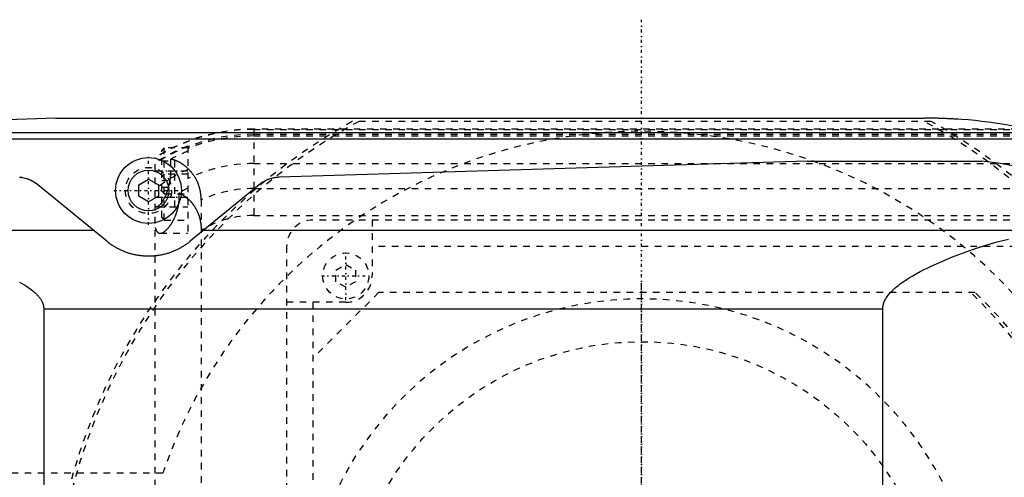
# Model space of a CAD drawing. Extents: x -906 to 156, y -125 to 125.
# Tile 10 of 12: x -545 to -395, y 24 to 94. Entities that reach past the tile are written whole.
import ezdxf

# ---------------------------------------------------------------- set-up
doc = ezdxf.new("R2010")
doc.units = 0
doc.linetypes.add('CENTER', pattern=[1.5, 0.45, -0.5, 0.05, -0.5])
doc.linetypes.add('DASHED', pattern=[2, 1, -1])
for name, color, linetype in [('AM_0', 7, 'CONTINUOUS'), ('AM_3', 7, 'DASHED'), ('AM_7', 7, 'CENTER')]:
    doc.layers.add(name, color=color, linetype=linetype)

msp = doc.modelspace()

# ---------------------------------------------------------------- linework, layer by layer
at = {"layer": 'AM_0', "color": 7, "linetype": 'CONTINUOUS'}
for p, q in [((-539.11, 79), (-604.88, 76.83)), ((-539.11, 79), (-407, 79)), ((-604.88, 76.83), (-388.61, 76.83)), ((-625.92, 75.83), (-384.85, 75.83)), ((-424.82, 72.48), (-505.15, 70)), ((-424.82, 72.48), (-398.33, 72.48)), ((-526.5, 68.87), (-525, 69.73)), ((-525, 69.73), (-523.5, 68.87)), ((-531.34, 60.27), (-541.83, 68.87)), ((-526.5, 67.13), (-526.5, 68.87)), ((-523.5, 68.87), (-523.5, 67.13)), ((-508.17, 68.87), (-518.66, 60.27)), ((-525, 66.27), (-526.5, 67.13)), ((-523.5, 67.13), (-525, 66.27)), ((-592.03, 61.98), (-533.43, 61.98)), ((-516.57, 61.98), (-385.05, 61.98)), ((-540.94, 50), (-413.33, 50)), ((-540.94, 50), (-540.94, -50)), ((-413.33, -50), (-413.33, 50))]:
    msp.add_line(p, q, dxfattribs=at)
for points in [[(-391.63, 77.49, 0), (-395.19, 78.11, 0), (-396.21, 78.26, 0), (-397.23, 78.39, 0), (-397.74, 78.46, 0), (-398.25, 78.51, 0), (-399.28, 78.62, 0), (-400.31, 78.72, 0), (-401.33, 78.8, 0), (-401.93, 78.84, 0), (-402.11, 78.85, 0), (-402.28, 78.86, 0), (-402.36, 78.86, 0), (-402.45, 78.87, 0), (-402.62, 78.88, 0), (-402.79, 78.89, 0), (-402.96, 78.9, 0), (-403.13, 78.91, 0), (-403.31, 78.91, 0), (-403.39, 78.92, 0), (-403.48, 78.92, 0), (-403.65, 78.93, 0), (-403.82, 78.94, 0), (-403.91, 78.94, 0), (-403.99, 78.94, 0), (-404.16, 78.95, 0), (-404.34, 78.96, 0), (-404.42, 78.96, 0), (-404.51, 78.96, 0), (-404.68, 78.97, 0), (-404.85, 78.97, 0), (-405.02, 78.98, 0), (-405.2, 78.98, 0), (-405.37, 78.98, 0), (-405.45, 78.98, 0), (-405.54, 78.99, 0), (-405.71, 78.99, 0), (-405.88, 78.99, 0), (-406.05, 78.99, 0), (-406.16, 79, 0), (-406.18, 79, 0), (-406.21, 79, 0), (-406.23, 79, 0), (-406.24, 79, 0), (-406.27, 79, 0), (-406.3, 79, 0), (-406.33, 79, 0), (-406.36, 79, 0), (-406.38, 79, 0), (-406.4, 79, 0), (-406.41, 79, 0), (-406.44, 79, 0), (-406.47, 79, 0), (-406.48, 79, 0), (-406.5, 79, 0), (-406.53, 79, 0), (-406.56, 79, 0), (-406.57, 79, 0), (-406.58, 79, 0), (-406.61, 79, 0), (-406.64, 79, 0), (-406.67, 79, 0), (-406.7, 79, 0), (-406.73, 79, 0), (-406.74, 79, 0), (-406.76, 79, 0), (-406.79, 79, 0), (-406.81, 79, 0), (-406.84, 79, 0), (-406.87, 79, 0), (-406.9, 79, 0), (-406.91, 79, 0), (-406.93, 79, 0), (-406.96, 79, 0), (-406.99, 79, 0), (-407, 79, 0)], [(-369.53, 62.65, 0), (-374, 65.12, 0), (-383.41, 69.08, 0), (-389.13, 70.78, 0), (-390.78, 71.18, 0), (-392.45, 71.53, 0), (-393.28, 71.7, 0), (-394.12, 71.85, 0), (-395.8, 72.14, 0), (-397.49, 72.38, 0), (-398.33, 72.48, 0)], [(-541.83, 68.87, 0), (-542.32, 69.22, 0), (-542.95, 69.56, 0), (-543.13, 69.64, 0), (-543.32, 69.71, 0), (-543.42, 69.74, 0), (-543.52, 69.77, 0), (-543.71, 69.83, 0), (-543.91, 69.88, 0), (-544.11, 69.92, 0), (-544.22, 69.94, 0), (-544.26, 69.94, 0), (-544.29, 69.95, 0), (-544.31, 69.95, 0), (-544.32, 69.95, 0), (-544.36, 69.96, 0), (-544.39, 69.96, 0), (-544.42, 69.97, 0), (-544.46, 69.97, 0), (-544.49, 69.97, 0), (-544.51, 69.98, 0), (-544.52, 69.98, 0), (-544.56, 69.98, 0), (-544.59, 69.98, 0), (-544.61, 69.98, 0)], [(-505.15, 70, 0), (-505.16, 70, 0), (-505.16, 70, 0), (-505.17, 70, 0), (-505.17, 70, 0), (-505.17, 70, 0), (-505.18, 70, 0), (-505.18, 70, 0), (-505.19, 70, 0), (-505.19, 70, 0), (-505.2, 70, 0), (-505.2, 70, 0), (-505.2, 70, 0), (-505.21, 70, 0), (-505.21, 70, 0), (-505.23, 69.99, 0), (-505.25, 69.99, 0), (-505.26, 69.99, 0), (-505.29, 69.99, 0), (-505.32, 69.99, 0), (-505.35, 69.99, 0), (-505.38, 69.99, 0), (-505.41, 69.98, 0), (-505.43, 69.98, 0), (-505.44, 69.98, 0), (-505.47, 69.98, 0), (-505.5, 69.97, 0), (-505.53, 69.97, 0), (-505.56, 69.97, 0), (-505.59, 69.96, 0), (-505.61, 69.96, 0), (-505.62, 69.96, 0), (-505.65, 69.96, 0), (-505.68, 69.95, 0), (-505.7, 69.95, 0), (-505.71, 69.95, 0), (-505.74, 69.94, 0), (-505.77, 69.94, 0), (-505.79, 69.94, 0), (-505.8, 69.93, 0), (-505.83, 69.93, 0), (-505.86, 69.92, 0), (-505.97, 69.91, 0), (-506.15, 69.87, 0), (-506.32, 69.82, 0), (-506.5, 69.77, 0), (-506.67, 69.71, 0), (-506.76, 69.68, 0), (-506.84, 69.65, 0), (-507.01, 69.58, 0), (-507.17, 69.5, 0), (-507.73, 69.19, 0), (-508.17, 68.87, 0)], [(-518.66, 60.27, 0), (-518.7, 60.24, 0), (-518.77, 60.18, 0), (-518.85, 60.12, 0), (-518.89, 60.09, 0), (-518.93, 60.06, 0), (-519.01, 59.99, 0), (-519.09, 59.93, 0), (-519.18, 59.87, 0), (-519.27, 59.8, 0), (-519.37, 59.74, 0), (-519.41, 59.71, 0), (-519.46, 59.67, 0), (-519.56, 59.61, 0), (-519.66, 59.55, 0), (-519.76, 59.48, 0), (-519.86, 59.42, 0), (-519.97, 59.36, 0), (-520.02, 59.33, 0), (-520.07, 59.3, 0), (-520.18, 59.24, 0), (-520.29, 59.18, 0), (-520.34, 59.15, 0), (-520.4, 59.12, 0), (-520.51, 59.07, 0), (-520.61, 59.01, 0), (-520.67, 58.99, 0), (-520.72, 58.96, 0), (-520.83, 58.91, 0), (-520.95, 58.86, 0), (-521.06, 58.81, 0), (-521.18, 58.76, 0), (-521.3, 58.71, 0), (-521.36, 58.69, 0), (-521.42, 58.66, 0), (-521.54, 58.62, 0), (-521.67, 58.57, 0), (-521.79, 58.53, 0), (-521.92, 58.49, 0), (-522.05, 58.44, 0), (-522.12, 58.42, 0), (-522.19, 58.4, 0), (-522.32, 58.37, 0), (-522.45, 58.33, 0), (-522.59, 58.3, 0), (-522.72, 58.26, 0), (-522.86, 58.23, 0), (-522.93, 58.22, 0), (-523, 58.2, 0), (-523.14, 58.18, 0), (-523.28, 58.15, 0), (-523.41, 58.13, 0), (-523.55, 58.11, 0), (-523.69, 58.09, 0), (-523.76, 58.08, 0), (-523.83, 58.07, 0), (-523.97, 58.05, 0), (-524.11, 58.04, 0), (-524.25, 58.03, 0), (-524.39, 58.02, 0), (-524.53, 58.01, 0), (-524.59, 58.01, 0), (-524.66, 58.01, 0), (-524.8, 58, 0), (-524.93, 58, 0), (-525, 58, 0), (-525.07, 58, 0), (-525.2, 58, 0), (-525.34, 58.01, 0), (-525.41, 58.01, 0), (-525.47, 58.01, 0), (-525.61, 58.02, 0), (-525.75, 58.03, 0), (-525.89, 58.04, 0), (-526.03, 58.05, 0), (-526.17, 58.07, 0), (-526.24, 58.08, 0), (-526.31, 58.09, 0), (-526.45, 58.11, 0), (-526.59, 58.13, 0), (-526.72, 58.15, 0), (-526.86, 58.18, 0), (-527, 58.2, 0), (-527.07, 58.22, 0), (-527.14, 58.23, 0), (-527.28, 58.26, 0), (-527.41, 58.3, 0), (-527.55, 58.33, 0), (-527.68, 58.37, 0), (-527.81, 58.4, 0), (-527.88, 58.42, 0), (-527.95, 58.44, 0), (-528.08, 58.49, 0), (-528.21, 58.53, 0), (-528.33, 58.57, 0), (-528.46, 58.62, 0), (-528.58, 58.66, 0), (-528.64, 58.69, 0), (-528.7, 58.71, 0), (-528.82, 58.76, 0), (-528.94, 58.81, 0), (-529.05, 58.86, 0), (-529.17, 58.91, 0), (-529.28, 58.96, 0), (-529.33, 58.99, 0), (-529.39, 59.01, 0), (-529.49, 59.07, 0), (-529.6, 59.12, 0), (-529.66, 59.15, 0), (-529.71, 59.18, 0), (-529.82, 59.24, 0), (-529.93, 59.3, 0), (-529.98, 59.33, 0), (-530.03, 59.36, 0), (-530.14, 59.42, 0), (-530.24, 59.48, 0), (-530.34, 59.55, 0), (-530.44, 59.61, 0), (-530.54, 59.67, 0), (-530.59, 59.71, 0), (-530.63, 59.74, 0), (-530.73, 59.8, 0), (-530.82, 59.87, 0), (-530.91, 59.93, 0), (-530.99, 59.99, 0), (-531.07, 60.06, 0), (-531.11, 60.09, 0), (-531.15, 60.12, 0), (-531.23, 60.18, 0), (-531.3, 60.24, 0), (-531.34, 60.27, 0)], [(-413.33, 50, 0), (-413.33, 50.02, 0), (-413.33, 50.07, 0), (-413.33, 50.12, 0), (-413.33, 50.15, 0), (-413.33, 50.17, 0), (-413.32, 50.22, 0), (-413.32, 50.27, 0), (-413.31, 50.32, 0), (-413.3, 50.37, 0), (-413.3, 50.42, 0), (-413.29, 50.45, 0), (-413.29, 50.47, 0), (-413.28, 50.52, 0), (-413.27, 50.57, 0), (-413.26, 50.62, 0), (-413.24, 50.67, 0), (-413.23, 50.72, 0), (-413.22, 50.74, 0), (-413.22, 50.77, 0), (-413.2, 50.82, 0), (-413.19, 50.87, 0), (-413.18, 50.89, 0), (-413.17, 50.91, 0), (-413.15, 50.96, 0), (-413.13, 51.01, 0), (-413.13, 51.03, 0), (-413.12, 51.06, 0), (-413.1, 51.11, 0), (-413.07, 51.15, 0), (-413.05, 51.2, 0), (-413.03, 51.25, 0), (-413.01, 51.29, 0), (-413, 51.32, 0), (-412.99, 51.34, 0), (-412.96, 51.39, 0), (-412.94, 51.43, 0), (-412.91, 51.48, 0), (-412.89, 51.52, 0), (-412.86, 51.57, 0), (-412.84, 51.59, 0), (-412.83, 51.61, 0), (-412.8, 51.66, 0), (-412.78, 51.7, 0), (-412.67, 51.85, 0), (-412.48, 52.11, 0), (-412.28, 52.35, 0), (-412.18, 52.46, 0), (-412.07, 52.57, 0), (-411.86, 52.79, 0), (-411.65, 52.99, 0), (-411.42, 53.19, 0), (-411.19, 53.38, 0), (-410.95, 53.57, 0), (-410.83, 53.67, 0), (-410.71, 53.76, 0), (-410.46, 53.94, 0), (-410.2, 54.12, 0), (-410.07, 54.21, 0), (-409.94, 54.3, 0), (-409.68, 54.47, 0), (-409.41, 54.64, 0), (-409.28, 54.72, 0), (-409.14, 54.8, 0), (-408.87, 54.97, 0), (-408.6, 55.13, 0), (-407.62, 55.66, 0), (-405.96, 56.49, 0), (-404.36, 57.22, 0), (-402.74, 57.89, 0), (-401.07, 58.52, 0), (-400.23, 58.83, 0), (-399.37, 59.12, 0), (-397.66, 59.67, 0), (-395.93, 60.17, 0), (-394.2, 60.62, 0)], [(-544.6, 54.03, 0), (-544.16, 53.79, 0), (-543.73, 53.53, 0), (-543.52, 53.39, 0), (-543.31, 53.26, 0), (-542.91, 52.97, 0), (-542.53, 52.67, 0), (-542.32, 52.49, 0), (-542.26, 52.44, 0), (-542.2, 52.38, 0), (-542.17, 52.36, 0), (-542.14, 52.33, 0), (-542.08, 52.27, 0), (-542.03, 52.21, 0), (-541.97, 52.15, 0), (-541.91, 52.09, 0), (-541.86, 52.03, 0), (-541.83, 52, 0), (-541.8, 51.97, 0), (-541.74, 51.91, 0), (-541.69, 51.84, 0), (-541.64, 51.78, 0), (-541.58, 51.71, 0), (-541.53, 51.64, 0), (-541.51, 51.61, 0), (-541.48, 51.57, 0), (-541.44, 51.5, 0), (-541.39, 51.43, 0), (-541.37, 51.4, 0), (-541.35, 51.36, 0), (-541.3, 51.29, 0), (-541.26, 51.21, 0), (-541.24, 51.18, 0), (-541.22, 51.14, 0), (-541.19, 51.06, 0), (-541.15, 50.99, 0), (-541.12, 50.91, 0), (-541.09, 50.83, 0), (-541.06, 50.76, 0), (-541.05, 50.72, 0), (-541.04, 50.68, 0), (-541.02, 50.6, 0), (-541, 50.52, 0), (-540.98, 50.44, 0), (-540.96, 50.36, 0), (-540.95, 50.28, 0), (-540.95, 50.24, 0), (-540.94, 50.2, 0), (-540.94, 50.12, 0), (-540.94, 50.04, 0), (-540.94, 50, 0)]]:
    msp.add_polyline3d(points, dxfattribs=at)
for radius in [5, 3.1]:
    msp.add_circle((-525, 68), radius, dxfattribs=at)
at = {"layer": 'AM_3', "color": 6, "linetype": 'DASHED'}
for p, q in [((-405.98, 78.5), (-494.02, 78.5)), ((-390.79, 77.32), (-509, 77.32)), ((-509, 77.32), (-509, 64.2)), ((-509, 77.28), (-390.6, 77.28)), ((-509, 76.54), (75, 76.54)), ((-509, 76.29), (-386.5, 76.29)), ((-522.6, 74.5), (-523, 74.1)), ((-523, 63.9), (-523, 74.1)), ((-519, 74.5), (-522.6, 74.5)), ((-522.6, 63.5), (-522.6, 74.5)), ((-519, 74.75), (-519, 61.5)), ((-524, -73.02), (-524, 73.02)), ((-523, 72.5), (-521, 72.5)), ((-521.65, 72.74), (-521.65, 71)), ((-521, 69.5), (-521, 72.5)), ((-509, 72.1), (75, 72.1)), ((-524, 71), (-519, 71)), ((-522.6, 70.5), (-523, 70.1)), ((-519, 70.5), (-522.6, 70.5)), ((-523, 69.5), (-521, 69.5)), ((-523, 68.5), (-521, 68.5)), ((-523, 67.9), (-522.6, 67.5)), ((-522.6, 67.5), (-519, 67.5)), ((-521, 65.5), (-521, 68.5)), ((-520.34, 67), (-520.34, 67.64)), ((-509, 68.3), (-367.3, 68.3)), ((-524, 67), (-519, 67)), ((-517, 66.56), (-517, -66.56)), ((-523.8, 65.5), (-519, 65.5)), ((-523, 63.9), (-522.6, 63.5)), ((-522.6, 63.5), (-519, 63.5)), ((-509, 64.2), (75, 64.2)), ((-370, 63.5), (-500, 63.5)), ((-491, 63.5), (-491, 55)), ((-523.23, 61.5), (-519, 61.5)), ((-504, 59.5), (-504, -59.5)), ((-379, 59.5), (-491, 59.5)), ((-496.5, 55.87), (-495, 56.73)), ((-496.5, 54.13), (-496.5, 55.87)), ((-495, 56.73), (-493.5, 55.87)), ((-493.5, 55.87), (-493.5, 54.13)), ((-495, 53.27), (-496.5, 54.13)), ((-493.5, 54.13), (-495, 53.27)), ((-490, 52.5), (-500, 42.5)), ((-399.28, 52.5), (-490, 52.5)), ((-495, 51), (-504, 51)), ((-500, 51), (-500, -51)), ((-522.83, 25), (-550, 25))]:
    msp.add_line(p, q, dxfattribs=at)
for points in [[(-517, 66.56, 0), (-517, 66.61, 0), (-517, 66.7, 0), (-517, 66.8, 0), (-517.01, 66.84, 0), (-517.01, 66.89, 0), (-517.01, 66.98, 0), (-517.02, 67.08, 0), (-517.02, 67.17, 0), (-517.03, 67.26, 0), (-517.04, 67.35, 0), (-517.05, 67.4, 0), (-517.05, 67.45, 0), (-517.06, 67.54, 0), (-517.08, 67.63, 0), (-517.09, 67.72, 0), (-517.11, 67.82, 0), (-517.12, 67.91, 0), (-517.13, 67.95, 0), (-517.14, 68, 0), (-517.16, 68.09, 0), (-517.18, 68.18, 0), (-517.19, 68.23, 0), (-517.2, 68.27, 0), (-517.23, 68.36, 0), (-517.25, 68.45, 0), (-517.27, 68.49, 0), (-517.28, 68.53, 0), (-517.3, 68.62, 0), (-517.33, 68.71, 0), (-517.36, 68.79, 0), (-517.39, 68.88, 0), (-517.42, 68.96, 0), (-517.44, 69, 0), (-517.46, 69.04, 0), (-517.49, 69.13, 0), (-517.52, 69.21, 0), (-517.56, 69.29, 0), (-517.6, 69.37, 0), (-517.63, 69.45, 0), (-517.65, 69.49, 0), (-517.67, 69.53, 0), (-517.71, 69.6, 0), (-517.75, 69.68, 0), (-517.79, 69.76, 0), (-517.83, 69.83, 0), (-517.88, 69.91, 0), (-517.9, 69.94, 0), (-517.92, 69.98, 0), (-517.96, 70.05, 0), (-518.01, 70.12, 0), (-518.06, 70.19, 0), (-518.1, 70.26, 0), (-518.15, 70.33, 0), (-518.17, 70.37, 0), (-518.2, 70.4, 0), (-518.25, 70.47, 0), (-518.29, 70.53, 0), (-518.34, 70.6, 0), (-518.39, 70.66, 0), (-518.44, 70.72, 0), (-518.47, 70.75, 0), (-518.49, 70.78, 0), (-518.54, 70.84, 0), (-518.6, 70.9, 0), (-518.62, 70.93, 0), (-518.65, 70.96, 0), (-518.7, 71.02, 0), (-518.75, 71.08, 0), (-518.78, 71.1, 0), (-518.81, 71.13, 0), (-518.86, 71.19, 0), (-518.91, 71.24, 0), (-518.97, 71.29, 0), (-519.02, 71.34, 0), (-519.07, 71.4, 0), (-519.1, 71.42, 0), (-519.13, 71.45, 0), (-519.18, 71.5, 0), (-519.24, 71.54, 0), (-519.29, 71.59, 0), (-519.35, 71.64, 0), (-519.41, 71.68, 0), (-519.43, 71.71, 0), (-519.46, 71.73, 0), (-519.52, 71.77, 0), (-519.58, 71.82, 0), (-519.63, 71.86, 0), (-519.69, 71.9, 0), (-519.75, 71.94, 0), (-519.78, 71.96, 0), (-519.81, 71.98, 0), (-519.86, 72.02, 0), (-519.92, 72.06, 0), (-519.98, 72.1, 0), (-520.04, 72.13, 0), (-520.1, 72.17, 0), (-520.13, 72.18, 0), (-520.15, 72.2, 0), (-520.21, 72.24, 0), (-520.27, 72.27, 0), (-520.33, 72.3, 0), (-520.39, 72.33, 0), (-520.45, 72.36, 0), (-520.48, 72.37, 0), (-520.51, 72.39, 0), (-520.56, 72.42, 0), (-520.62, 72.44, 0), (-520.65, 72.46, 0), (-520.68, 72.47, 0), (-520.74, 72.49, 0), (-520.8, 72.52, 0), (-520.83, 72.53, 0), (-520.85, 72.54, 0), (-520.91, 72.56, 0), (-520.97, 72.58, 0), (-521.02, 72.6, 0), (-521.08, 72.62, 0), (-521.14, 72.63, 0), (-521.16, 72.64, 0), (-521.19, 72.65, 0), (-521.25, 72.66, 0), (-521.3, 72.68, 0), (-521.49, 72.72, 0), (-521.65, 72.74, 0)], [(-521.65, 71, 0), (-521.65, 70.96, 0), (-521.65, 70.87, 0), (-521.65, 70.78, 0), (-521.65, 70.73, 0), (-521.65, 70.69, 0), (-521.66, 70.6, 0), (-521.66, 70.51, 0), (-521.67, 70.42, 0), (-521.67, 70.33, 0), (-521.68, 70.24, 0), (-521.68, 70.19, 0), (-521.69, 70.15, 0), (-521.7, 70.06, 0), (-521.7, 69.97, 0), (-521.72, 69.88, 0), (-521.73, 69.79, 0), (-521.74, 69.7, 0), (-521.74, 69.65, 0), (-521.75, 69.61, 0), (-521.76, 69.52, 0), (-521.78, 69.43, 0), (-521.79, 69.39, 0)], [(-521.79, 69.39, 0), (-521.79, 69.35, 0), (-521.8, 69.29, 0), (-521.81, 69.23, 0), (-521.82, 69.19, 0), (-521.83, 69.16, 0), (-521.84, 69.1, 0), (-521.85, 69.04, 0), (-521.87, 68.97, 0), (-521.88, 68.91, 0), (-521.89, 68.85, 0), (-521.9, 68.82, 0), (-521.91, 68.79, 0), (-521.92, 68.73, 0), (-521.94, 68.67, 0), (-521.95, 68.61, 0), (-521.97, 68.55, 0), (-521.98, 68.49, 0), (-521.99, 68.46, 0), (-522, 68.43, 0), (-522.02, 68.37, 0), (-522.03, 68.31, 0), (-522.04, 68.28, 0), (-522.05, 68.25, 0), (-522.07, 68.2, 0), (-522.08, 68.14, 0), (-522.09, 68.11, 0), (-522.1, 68.08, 0), (-522.12, 68.03, 0), (-522.14, 67.97, 0), (-522.16, 67.92, 0), (-522.18, 67.87, 0), (-522.19, 67.81, 0), (-522.2, 67.79, 0), (-522.21, 67.76, 0), (-522.23, 67.71, 0), (-522.25, 67.66, 0), (-522.32, 67.48, 0), (-522.44, 67.2, 0), (-522.56, 66.94, 0), (-522.68, 66.7, 0), (-522.75, 66.58, 0), (-522.81, 66.47, 0), (-522.94, 66.26, 0), (-523.07, 66.07, 0), (-523.2, 65.91, 0), (-523.32, 65.78, 0), (-523.39, 65.71, 0), (-523.41, 65.69, 0), (-523.43, 65.67, 0), (-523.44, 65.67, 0), (-523.45, 65.66, 0), (-523.47, 65.64, 0), (-523.49, 65.63, 0), (-523.5, 65.62, 0), (-523.51, 65.61, 0), (-523.53, 65.6, 0), (-523.55, 65.59, 0), (-523.55, 65.58, 0), (-523.56, 65.58, 0), (-523.58, 65.57, 0), (-523.6, 65.56, 0), (-523.62, 65.55, 0), (-523.63, 65.54, 0), (-523.65, 65.53, 0), (-523.66, 65.53, 0), (-523.67, 65.53, 0), (-523.68, 65.52, 0), (-523.7, 65.52, 0), (-523.75, 65.5, 0), (-523.8, 65.5, 0)], [(-520.34, 67.64, 0), (-520.2, 67.57, 0), (-519.92, 67.42, 0), (-519.64, 67.24, 0), (-519.5, 67.14, 0), (-519.36, 67.04, 0), (-519.1, 66.82, 0), (-518.84, 66.59, 0), (-518.59, 66.32, 0), (-518.45, 66.16, 0), (-518.41, 66.11, 0), (-518.37, 66.07, 0), (-518.35, 66.04, 0), (-518.33, 66.02, 0), (-518.29, 65.97, 0), (-518.25, 65.92, 0), (-518.21, 65.87, 0), (-518.17, 65.81, 0), (-518.14, 65.76, 0), (-518.12, 65.73, 0), (-518.1, 65.71, 0), (-518.06, 65.65, 0), (-518.03, 65.6, 0), (-518.01, 65.57, 0), (-517.99, 65.54, 0), (-517.96, 65.49, 0), (-517.92, 65.43, 0), (-517.9, 65.4, 0), (-517.89, 65.38, 0), (-517.85, 65.32, 0), (-517.82, 65.26, 0), (-517.79, 65.2, 0), (-517.75, 65.14, 0), (-517.72, 65.08, 0), (-517.71, 65.05, 0), (-517.69, 65.02, 0), (-517.66, 64.96, 0), (-517.63, 64.9, 0), (-517.6, 64.83, 0), (-517.57, 64.77, 0), (-517.54, 64.71, 0), (-517.53, 64.68, 0), (-517.52, 64.64, 0), (-517.49, 64.58, 0), (-517.46, 64.52, 0), (-517.44, 64.45, 0), (-517.41, 64.39, 0), (-517.39, 64.32, 0), (-517.38, 64.29, 0), (-517.37, 64.25, 0), (-517.34, 64.19, 0), (-517.32, 64.12, 0), (-517.3, 64.05, 0), (-517.28, 63.98, 0), (-517.26, 63.92, 0), (-517.25, 63.88, 0), (-517.24, 63.85, 0), (-517.22, 63.78, 0), (-517.2, 63.71, 0), (-517.19, 63.64, 0), (-517.17, 63.57, 0), (-517.16, 63.5, 0), (-517.15, 63.46, 0), (-517.14, 63.43, 0), (-517.13, 63.36, 0), (-517.11, 63.28, 0), (-517.11, 63.25, 0), (-517.1, 63.21, 0), (-517.09, 63.14, 0), (-517.08, 63.07, 0), (-517.07, 63.03, 0), (-517.07, 62.99, 0), (-517.06, 62.92, 0), (-517.05, 62.85, 0), (-517.04, 62.77, 0), (-517.04, 62.7, 0), (-517.03, 62.63, 0), (-517.03, 62.59, 0), (-517.02, 62.55, 0), (-517.02, 62.48, 0), (-517.01, 62.41, 0), (-517, 62.15, 0), (-517, 61.92, 0)], [(-523.23, 61.5, 0), (-523.22, 61.5, 0), (-523.19, 61.5, 0), (-523.16, 61.5, 0), (-523.15, 61.5, 0), (-523.14, 61.51, 0), (-523.11, 61.51, 0), (-523.08, 61.52, 0), (-523.05, 61.52, 0), (-523.02, 61.53, 0), (-522.99, 61.54, 0), (-522.98, 61.54, 0), (-522.96, 61.55, 0), (-522.93, 61.56, 0), (-522.9, 61.57, 0), (-522.87, 61.59, 0), (-522.84, 61.6, 0), (-522.81, 61.62, 0), (-522.79, 61.63, 0), (-522.78, 61.63, 0), (-522.74, 61.65, 0), (-522.71, 61.67, 0), (-522.69, 61.68, 0), (-522.68, 61.69, 0), (-522.64, 61.71, 0), (-522.61, 61.74, 0), (-522.59, 61.75, 0), (-522.58, 61.76, 0), (-522.54, 61.78, 0), (-522.51, 61.81, 0), (-522.48, 61.84, 0), (-522.44, 61.86, 0), (-522.41, 61.89, 0), (-522.39, 61.91, 0), (-522.37, 61.92, 0), (-522.34, 61.96, 0), (-522.3, 61.99, 0), (-522.27, 62.02, 0), (-522.23, 62.05, 0), (-522.2, 62.09, 0), (-522.18, 62.11, 0), (-522.16, 62.13, 0), (-522.13, 62.16, 0), (-522.09, 62.2, 0), (-522.05, 62.24, 0), (-522.02, 62.28, 0), (-521.98, 62.32, 0), (-521.97, 62.34, 0), (-521.95, 62.36, 0), (-521.91, 62.41, 0), (-521.88, 62.45, 0), (-521.84, 62.49, 0), (-521.81, 62.54, 0), (-521.77, 62.59, 0), (-521.76, 62.61, 0), (-521.74, 62.63, 0), (-521.7, 62.68, 0), (-521.67, 62.73, 0), (-521.64, 62.78, 0), (-521.6, 62.83, 0), (-521.57, 62.88, 0), (-521.55, 62.9, 0), (-521.53, 62.93, 0), (-521.5, 62.98, 0), (-521.47, 63.03, 0), (-521.45, 63.06, 0), (-521.44, 63.09, 0), (-521.4, 63.14, 0), (-521.37, 63.19, 0), (-521.36, 63.22, 0), (-521.34, 63.25, 0), (-521.31, 63.3, 0), (-521.28, 63.36, 0), (-521.24, 63.42, 0), (-521.21, 63.48, 0), (-521.18, 63.54, 0), (-521.17, 63.57, 0), (-521.15, 63.6, 0), (-521.12, 63.66, 0), (-521.09, 63.72, 0), (-521.06, 63.79, 0), (-521.03, 63.85, 0), (-521, 63.92, 0), (-520.98, 63.95, 0), (-520.97, 63.99, 0), (-520.94, 64.05, 0), (-520.91, 64.12, 0), (-520.88, 64.19, 0), (-520.86, 64.26, 0), (-520.83, 64.33, 0), (-520.82, 64.37, 0), (-520.8, 64.41, 0), (-520.78, 64.48, 0), (-520.75, 64.55, 0), (-520.73, 64.63, 0), (-520.7, 64.7, 0), (-520.68, 64.78, 0), (-520.67, 64.81, 0), (-520.65, 64.85, 0), (-520.63, 64.93, 0), (-520.61, 65.01, 0), (-520.59, 65.08, 0), (-520.57, 65.16, 0), (-520.55, 65.24, 0), (-520.54, 65.28, 0), (-520.53, 65.32, 0), (-520.51, 65.4, 0), (-520.49, 65.48, 0), (-520.49, 65.52, 0), (-520.48, 65.56, 0), (-520.46, 65.64, 0), (-520.45, 65.72, 0), (-520.44, 65.77, 0), (-520.43, 65.81, 0), (-520.42, 65.89, 0), (-520.41, 65.97, 0), (-520.4, 66.05, 0), (-520.39, 66.13, 0), (-520.38, 66.22, 0), (-520.37, 66.26, 0), (-520.37, 66.3, 0), (-520.36, 66.38, 0), (-520.36, 66.47, 0), (-520.35, 66.55, 0), (-520.35, 66.63, 0), (-520.34, 66.71, 0), (-520.34, 66.75, 0), (-520.34, 66.8, 0), (-520.34, 66.88, 0), (-520.34, 66.96, 0), (-520.34, 67, 0)], [(-523.8, 65.5, 0), (-523.84, 65.5, 0), (-523.9, 65.52, 0), (-523.97, 65.56, 0), (-524, 65.59, 0)], [(-524, 62.39, 0), (-523.99, 62.34, 0), (-523.96, 62.25, 0), (-523.93, 62.16, 0), (-523.91, 62.12, 0), (-523.9, 62.08, 0), (-523.86, 62, 0), (-523.83, 61.93, 0), (-523.79, 61.86, 0), (-523.75, 61.8, 0), (-523.71, 61.74, 0), (-523.69, 61.72, 0), (-523.66, 61.69, 0), (-523.62, 61.65, 0), (-523.57, 61.61, 0), (-523.52, 61.58, 0), (-523.47, 61.55, 0), (-523.42, 61.53, 0), (-523.39, 61.52, 0), (-523.37, 61.52, 0), (-523.31, 61.51, 0), (-523.26, 61.5, 0), (-523.23, 61.5, 0)]]:
    msp.add_polyline3d(points, dxfattribs=at)
for centre, radius in [((-525, 68), 3.5), ((-495, 55), 3.5), ((-450, 0), 45), ((-450, 0), 45)]:
    msp.add_circle(centre, radius, dxfattribs=at)
for centre, radius, start, end in [((-450, 0), 90, 119.2821, 240.7179), ((-450, 0), 89.5, 118.7061, 241.2939), ((-450, 0), 89.5, 298.7061, 61.2939), ((-450, 0), 90, 299.2821, 60.7179), ((-509, 49), 28.32, 90, 121.9826), ((-509, 49), 28.28, 90, 122.0355), ((-509, 49), 27.54, 90, 122.9962), ((-450, 0), 77, 198.9459, 161.0541), ((-509, 49), 27.29, 90, 111.4922), ((-509, 49), 27.62, 111.2241, 122.8898), ((-509, 49), 26.9, 111.824, 118.0496), ((-509, 49), 23.1, 90, 115.6559), ((-509, 49), 24.36, 114.2363, 128.0065), ((-509, 49), 21.81, 117.2848, 121.3127), ((-509, 49), 19.3, 90, 114.4883), ((-509, 49), 15.2, 90, 121.7569), ((-500, 59.5), 4, 90, 180), ((-495, 55), 4, 270, 0), ((-450, 0), 72.5, 313.6028, 46.3972), ((-450, 0), 73, 314.0133, 45.9867), ((-450, 0), 51.5, 193.8624, 166.1376)]:
    msp.add_arc(centre, radius, start, end, dxfattribs=at)
at = {"layer": 'AM_7', "color": 4, "linetype": 'CENTER'}
for p, q in [((-450, -93.97), (-450, 93.97)), ((-525, 62.75), (-525, 73.25)), ((-523.2, 71), (-518.8, 71)), ((-530.25, 68), (-519.75, 68)), ((-523.2, 67), (-518.8, 67)), ((-495, 51.32), (-495, 58.67)), ((-498.68, 55), (-491.32, 55)), ((-450, -54.08), (-450, 54.08))]:
    msp.add_line(p, q, dxfattribs=at)

doc.saveas('drawing.dxf')
